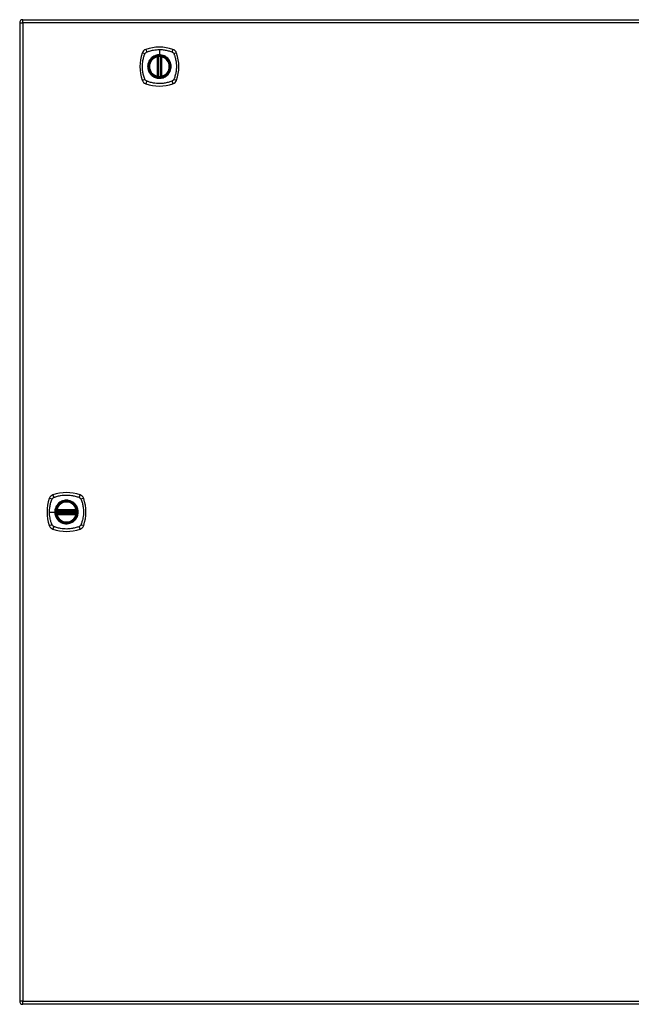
# Model space of a CAD drawing. Header units: inches. Extents: x 101 to 245, y 76 to 106.
# Tile 1 of 6: x 101 to 120, y 76 to 106. Entities that reach past the tile are written whole.
import ezdxf

# ---------------------------------------------------------------- set-up
doc = ezdxf.new("R2010")
doc.units = ezdxf.units.IN
doc.header["$MEASUREMENT"] = 0
doc.layers.add('Visible Edges(ANSI)', color=7, linetype='Continuous', lineweight=25)
doc.layers.add('Visible Tangent Edges(ANSI)', color=7, linetype='Continuous', lineweight=25)

msp = doc.modelspace()

# ---------------------------------------------------------------- linework, layer by layer
at = {"layer": 'Visible Edges(ANSI)'}
for p, q in [((101.426, 106.307), (173.031, 106.307)), ((101.327, 106.208), (101.327, 76.488)), ((105.518, 104.591), (105.518, 105.176)), ((105.537, 104.587), (105.537, 105.18)), ((105.616, 105.18), (105.616, 104.587)), ((105.636, 105.176), (105.636, 104.591)), ((102.454, 91.388), (103.048, 91.388)), ((103.048, 91.309), (102.454, 91.309)), ((102.458, 91.408), (103.044, 91.408)), ((103.044, 91.289), (102.458, 91.289)), ((173.031, 76.389), (101.426, 76.389))]:
    msp.add_line(p, q, dxfattribs=at)
for centre, radius in [((105.577, 104.883), 0.32), ((105.577, 104.883), 0.315), ((102.751, 91.348), 0.32), ((102.751, 91.348), 0.315)]:
    msp.add_circle(centre, radius, dxfattribs=at)
for centre, radius, start, end in [((101.426, 106.208), 0.099, 90, 180), ((105.222, 105.238), 0.177, 108.7722, 161.2278), ((105.577, 104.194), 1.28, 71.2278, 108.7722), ((105.932, 105.238), 0.177, 18.7722, 71.2278), ((106.266, 104.883), 1.28, 161.2278, 198.7722), ((105.577, 104.883), 0.313, 103.6344, 256.3656), ((105.577, 104.883), 0.313, 99.784, 103.6344), ((105.506, 105.176), 0.0118, 0, 103.6344), ((105.526, 105.18), 0.0118, 0, 99.784), ((105.577, 104.883), 0.313, 84.7499, 95.2501), ((105.628, 105.18), 0.0118, 80.216, 180), ((105.577, 104.883), 0.313, 76.3656, 80.216), ((105.648, 105.176), 0.0118, 76.3656, 180), ((105.577, 104.883), 0.313, 283.6344, 76.3656), ((104.888, 104.883), 1.28, 341.2278, 18.7722), ((105.222, 104.529), 0.177, 198.7722, 251.2278), ((105.506, 104.591), 0.0118, 256.3656, 0), ((105.577, 104.883), 0.313, 256.3656, 260.216), ((105.526, 104.587), 0.0118, 260.216, 0), ((105.577, 104.883), 0.313, 264.7499, 275.2501), ((105.628, 104.587), 0.0118, 180, 279.784), ((105.577, 104.883), 0.313, 279.784, 283.6344), ((105.648, 104.591), 0.0118, 180, 283.6344), ((105.932, 104.529), 0.177, 288.7722, 341.2278), ((105.577, 105.572), 1.28, 251.2278, 288.7722), ((102.396, 91.703), 0.177, 108.7722, 161.2278), ((102.751, 90.659), 1.28, 71.2278, 108.7722), ((103.106, 91.703), 0.177, 18.7722, 71.2278), ((103.44, 91.348), 1.28, 161.2278, 198.7722), ((102.751, 91.348), 0.313, 13.6344, 166.3656), ((102.062, 91.348), 1.28, 341.2278, 18.7722), ((102.751, 91.348), 0.313, 174.7499, 185.2501), ((102.751, 91.348), 0.313, 166.3656, 170.216), ((102.454, 91.4), 0.0118, 170.216, 270), ((102.454, 91.297), 0.0118, 90, 189.784), ((102.751, 91.348), 0.313, 189.784, 193.6344), ((102.458, 91.419), 0.0118, 166.3656, 270), ((102.458, 91.277), 0.0118, 90, 193.6344), ((102.751, 91.348), 0.313, 193.6344, 346.3656), ((103.044, 91.419), 0.0118, 270, 13.6344), ((103.044, 91.277), 0.0118, 346.3656, 90), ((103.048, 91.4), 0.0118, 270, 9.784), ((103.048, 91.297), 0.0118, 350.216, 90), ((102.751, 91.348), 0.313, 9.784, 13.6344), ((102.751, 91.348), 0.313, 346.3656, 350.216), ((102.751, 91.348), 0.313, 354.7499, 5.2501), ((102.396, 90.994), 0.177, 198.7722, 251.2278), ((102.751, 92.037), 1.28, 251.2278, 288.7722), ((103.106, 90.994), 0.177, 288.7722, 341.2278), ((101.426, 76.488), 0.099, 180, 270)]:
    msp.add_arc(centre, radius, start, end, dxfattribs=at)
for points, knots in [([(105.548, 105.195), (105.547, 105.195), (105.545, 105.195), (105.541, 105.194), (105.538, 105.194), (105.533, 105.193), (105.53, 105.193), (105.525, 105.192), (105.524, 105.192), (105.524, 105.192)], [0, 0, 0, 0, 0.01176793, 0.01176793, 0.03059662, 0.03059662, 0.06072253, 0.06072253, 0.09414345, 0.09414345, 0.09414345, 0.09414345]), ([(105.63, 105.192), (105.63, 105.192), (105.63, 105.192), (105.629, 105.192), (105.628, 105.192), (105.625, 105.193), (105.622, 105.193), (105.615, 105.194), (105.61, 105.195), (105.605, 105.195)], [0, 0, 0, 0, 0.01176876, 0.01176876, 0.03059878, 0.03059878, 0.0607268, 0.0607268, 0.09415008, 0.09415008, 0.09415008, 0.09415008]), ([(105.524, 104.575), (105.524, 104.575), (105.525, 104.575), (105.53, 104.574), (105.533, 104.573), (105.538, 104.573), (105.541, 104.572), (105.545, 104.572), (105.547, 104.572), (105.548, 104.572)], [0, 0, 0, 0, 0.03342093, 0.03342093, 0.06354683, 0.06354683, 0.08237552, 0.08237552, 0.09414345, 0.09414345, 0.09414345, 0.09414345]), ([(105.605, 104.572), (105.61, 104.572), (105.615, 104.573), (105.622, 104.574), (105.625, 104.574), (105.628, 104.575), (105.629, 104.575), (105.63, 104.575), (105.63, 104.575), (105.63, 104.575)], [0, 0, 0, 0, 0.03342328, 0.03342328, 0.06355131, 0.06355131, 0.08238132, 0.08238132, 0.09415008, 0.09415008, 0.09415008, 0.09415008]), ([(102.442, 91.402), (102.442, 91.402), (102.442, 91.401), (102.442, 91.401), (102.442, 91.4), (102.442, 91.396), (102.441, 91.393), (102.44, 91.386), (102.44, 91.382), (102.439, 91.377)], [0, 0, 0, 0, 0.01176876, 0.01176876, 0.03059878, 0.03059878, 0.0607268, 0.0607268, 0.09415008, 0.09415008, 0.09415008, 0.09415008]), ([(102.439, 91.32), (102.439, 91.318), (102.439, 91.316), (102.44, 91.312), (102.44, 91.31), (102.441, 91.304), (102.441, 91.301), (102.442, 91.296), (102.442, 91.295), (102.442, 91.295)], [0, 0, 0, 0, 0.01176793, 0.01176793, 0.03059662, 0.03059662, 0.06072253, 0.06072253, 0.09414345, 0.09414345, 0.09414345, 0.09414345]), ([(103.063, 91.377), (103.062, 91.382), (103.062, 91.386), (103.061, 91.393), (103.06, 91.396), (103.06, 91.4), (103.059, 91.401), (103.059, 91.401), (103.059, 91.402), (103.059, 91.402)], [0, 0, 0, 0, 0.03342328, 0.03342328, 0.06355131, 0.06355131, 0.08238132, 0.08238132, 0.09415008, 0.09415008, 0.09415008, 0.09415008]), ([(103.059, 91.295), (103.059, 91.295), (103.06, 91.296), (103.06, 91.301), (103.061, 91.304), (103.061, 91.31), (103.062, 91.312), (103.062, 91.316), (103.062, 91.318), (103.063, 91.32)], [0, 0, 0, 0, 0.03342093, 0.03342093, 0.06354683, 0.06354683, 0.08237552, 0.08237552, 0.09414345, 0.09414345, 0.09414345, 0.09414345])]:
    msp.add_open_spline(points, degree=3, knots=knots, dxfattribs=at)
at = {"layer": 'Visible Tangent Edges(ANSI)'}
for p, q in [((101.426, 106.208), (101.426, 106.307)), ((101.327, 106.208), (101.426, 106.208)), ((173.031, 106.208), (101.426, 106.208)), ((101.426, 106.208), (101.426, 76.488)), ((105.577, 105.4), (105.577, 105.24)), ((105.506, 105.176), (105.503, 105.188)), ((105.506, 105.176), (105.518, 105.176)), ((105.506, 105.176), (105.506, 104.591)), ((105.518, 105.176), (105.528, 105.176)), ((105.524, 105.192), (105.525, 105.186)), ((105.527, 105.18), (105.537, 105.18)), ((105.528, 104.591), (105.528, 105.176)), ((105.549, 105.183), (105.548, 105.195)), ((105.549, 104.583), (105.549, 105.183)), ((105.577, 105.235), (105.577, 105.24)), ((105.604, 105.183), (105.605, 105.195)), ((105.604, 105.183), (105.604, 104.583)), ((105.616, 105.18), (105.626, 105.18)), ((105.626, 105.176), (105.636, 105.176)), ((105.626, 105.176), (105.626, 104.591)), ((105.629, 105.186), (105.63, 105.192)), ((105.636, 105.176), (105.648, 105.176)), ((105.651, 105.188), (105.648, 105.176)), ((105.648, 104.591), (105.648, 105.176)), ((105.503, 104.579), (105.506, 104.591)), ((105.518, 104.591), (105.506, 104.591)), ((105.528, 104.591), (105.518, 104.591)), ((105.525, 104.581), (105.524, 104.575)), ((105.537, 104.587), (105.527, 104.587)), ((105.548, 104.572), (105.549, 104.583)), ((105.605, 104.572), (105.604, 104.583)), ((105.626, 104.587), (105.616, 104.587)), ((105.636, 104.591), (105.626, 104.591)), ((105.63, 104.575), (105.629, 104.581)), ((105.648, 104.591), (105.636, 104.591)), ((105.648, 104.591), (105.651, 104.579)), ((102.234, 91.348), (102.394, 91.348)), ((102.399, 91.348), (102.394, 91.348)), ((102.451, 91.376), (102.439, 91.377)), ((102.451, 91.321), (102.439, 91.32)), ((102.448, 91.4), (102.442, 91.402)), ((102.442, 91.295), (102.448, 91.296)), ((102.447, 91.422), (102.458, 91.419)), ((102.458, 91.277), (102.447, 91.275)), ((102.451, 91.376), (103.051, 91.376)), ((103.051, 91.321), (102.451, 91.321)), ((102.454, 91.388), (102.454, 91.398)), ((102.454, 91.299), (102.454, 91.309)), ((102.458, 91.408), (102.458, 91.419)), ((103.044, 91.419), (102.458, 91.419)), ((102.458, 91.398), (102.458, 91.408)), ((102.458, 91.398), (103.044, 91.398)), ((102.458, 91.289), (102.458, 91.299)), ((103.044, 91.299), (102.458, 91.299)), ((102.458, 91.277), (102.458, 91.289)), ((102.458, 91.277), (103.044, 91.277)), ((103.044, 91.419), (103.055, 91.422)), ((103.044, 91.419), (103.044, 91.408)), ((103.044, 91.408), (103.044, 91.398)), ((103.044, 91.299), (103.044, 91.289)), ((103.044, 91.289), (103.044, 91.277)), ((103.055, 91.275), (103.044, 91.277)), ((103.048, 91.398), (103.048, 91.388)), ((103.048, 91.309), (103.048, 91.299)), ((103.063, 91.377), (103.051, 91.376)), ((103.063, 91.32), (103.051, 91.321)), ((103.059, 91.402), (103.053, 91.4)), ((103.053, 91.296), (103.059, 91.295)), ((101.426, 76.488), (101.327, 76.488)), ((101.426, 76.389), (101.426, 76.488)), ((101.426, 76.488), (173.031, 76.488))]:
    msp.add_line(p, q, dxfattribs=at)
for centre, radius in [((105.577, 104.883), 0.346), ((105.577, 104.883), 0.342), ((105.577, 104.883), 0.325), ((105.577, 104.883), 0.324), ((102.751, 91.348), 0.346), ((102.751, 91.348), 0.342), ((102.751, 91.348), 0.325), ((102.751, 91.348), 0.324)]:
    msp.add_circle(centre, radius, dxfattribs=at)
for centre, start, end in [((105.577, 104.883), 103.6344, 256.3656), ((105.577, 104.883), 84.7499, 95.2501), ((105.577, 104.883), 283.6344, 76.3656), ((105.577, 104.883), 264.7499, 275.2501), ((102.751, 91.348), 13.6344, 166.3656), ((102.751, 91.348), 174.7499, 185.2501), ((102.751, 91.348), 193.6344, 346.3656), ((102.751, 91.348), 354.7499, 5.2501)]:
    msp.add_arc(centre, 0.301, start, end, dxfattribs=at)
for centre, major_axis, ratio, start_param, end_param in [((105.203, 105.296), (-0.037, 0.112), 0.042597, 0.170073, 1.307344), ((105.951, 105.296), (0.037, 0.112), 0.042597, 4.975842, 6.113112), ((105.165, 105.258), (-0.112, 0.037), 0.042597, 4.975842, 6.113112), ((105.524, 105.191), (-0.00893, -0.00773), 0.431674, 0, 1.315955), ((105.529, 105.18), (-0.0116, -0.0021), 0.025638, 4.856604, 6.283185), ((105.625, 105.18), (0.0116, -0.0021), 0.025638, 0, 1.426581), ((105.63, 105.191), (0.00893, -0.00773), 0.431674, 4.96723, 6.283185), ((105.989, 105.258), (0.112, 0.037), 0.042597, 0.170073, 1.307344), ((105.165, 104.509), (-0.112, -0.037), 0.042597, 0.170073, 1.307344), ((105.203, 104.471), (-0.037, -0.112), 0.042597, 4.975842, 6.113112), ((105.524, 104.575), (-0.00893, 0.00773), 0.431674, 4.96723, 6.283185), ((105.529, 104.587), (-0.0116, 0.0021), 0.025638, 0, 1.426581), ((105.625, 104.587), (0.0116, 0.0021), 0.025638, 4.856604, 6.283185), ((105.63, 104.575), (0.00893, 0.00773), 0.431674, 0, 1.315955), ((105.951, 104.471), (0.037, -0.112), 0.042597, 0.170073, 1.307344), ((105.989, 104.509), (0.112, -0.037), 0.042597, 4.975842, 6.113112), ((102.377, 91.761), (-0.037, 0.112), 0.042597, 0.170073, 1.307344), ((103.125, 91.761), (0.037, 0.112), 0.042597, 4.975842, 6.113112), ((102.339, 91.723), (-0.112, 0.037), 0.042597, 4.975842, 6.113112), ((103.163, 91.723), (0.112, 0.037), 0.042597, 0.170073, 1.307344), ((102.443, 91.401), (0.00773, 0.00893), 0.431674, 4.96723, 6.283185), ((102.443, 91.295), (0.00773, -0.00893), 0.431674, 0, 1.315955), ((102.454, 91.396), (0.0021, 0.0116), 0.025638, 0, 1.426581), ((102.454, 91.301), (0.0021, -0.0116), 0.025638, 4.856604, 6.283185), ((103.048, 91.396), (-0.0021, 0.0116), 0.025638, 4.856604, 6.283185), ((103.048, 91.301), (-0.0021, -0.0116), 0.025638, 0, 1.426581), ((103.059, 91.401), (-0.00773, 0.00893), 0.431674, 0, 1.315955), ((103.059, 91.295), (-0.00773, -0.00893), 0.431674, 4.96723, 6.283185), ((102.339, 90.974), (-0.112, -0.037), 0.042597, 0.170073, 1.307344), ((103.163, 90.974), (0.112, -0.037), 0.042597, 4.975842, 6.113112), ((102.377, 90.936), (-0.037, -0.112), 0.042597, 4.975842, 6.113112), ((103.125, 90.936), (0.037, -0.112), 0.042597, 0.170073, 1.307344)]:
    msp.add_ellipse(centre, major_axis=major_axis, ratio=ratio, start_param=start_param, end_param=end_param, dxfattribs=at)
for points, knots in [([(105.158, 105.302), (105.166, 105.31), (105.176, 105.317), (105.187, 105.323), (105.188, 105.323), (105.188, 105.323)], [-0.96795364, -0.96795364, -0.96795364, -0.96795364, -0.90021117, -0.90021117, -0.8975441, -0.8975441, -0.8975441, -0.8975441]), ([(105.188, 105.323), (105.193, 105.325), (105.197, 105.327), (105.202, 105.33), (105.205, 105.331), (105.209, 105.332), (105.22, 105.336), (105.227, 105.339), (105.248, 105.346), (105.263, 105.351), (105.296, 105.361), (105.315, 105.366), (105.355, 105.376), (105.376, 105.38), (105.427, 105.389), (105.457, 105.393), (105.517, 105.399), (105.547, 105.4), (105.577, 105.4)], [-2.0916334, -2.0916334, -2.0916334, -2.0916334, -2.0642813, -2.0642813, -2.0642813, -2.0356922, -2.0356922, -1.9797509, -1.9797509, -1.8678685, -1.8678685, -1.7251565, -1.7251565, -1.5653756, -1.5653756, -1.3447881, -1.3447881, -1.1256399, -1.1256399, -1.1256399, -1.1256399]), ([(105.577, 105.4), (105.58, 105.4), (105.584, 105.4), (105.634, 105.399), (105.68, 105.396), (105.765, 105.383), (105.803, 105.375), (105.879, 105.355), (105.916, 105.343), (105.952, 105.33), (105.957, 105.327), (105.961, 105.325), (105.965, 105.323)], [-1.1256399, -1.1256399, -1.1256399, -1.1256399, -1.0995163, -1.0995163, -0.7599169, -0.7599169, -0.4729864, -0.4729864, -0.1860606, -0.1860606, -0.1860606, -0.158713, -0.158713, -0.158713, -0.158713]), ([(105.965, 105.323), (105.973, 105.32), (105.98, 105.315), (105.997, 105.302), (106.006, 105.291), (106.014, 105.277), (106.016, 105.274), (106.017, 105.272)], [0, 0, 0, 0, 0.0481127, 0.0481127, 0.1250929, 0.1250929, 0.1407015, 0.1407015, 0.1407015, 0.1407015]), ([(105.137, 104.495), (105.135, 104.499), (105.133, 104.503), (105.131, 104.508), (105.117, 104.544), (105.105, 104.582), (105.085, 104.657), (105.077, 104.695), (105.065, 104.78), (105.061, 104.826), (105.06, 104.906), (105.061, 104.94), (105.067, 105.003), (105.071, 105.033), (105.08, 105.084), (105.085, 105.105), (105.094, 105.146), (105.099, 105.164), (105.109, 105.197), (105.114, 105.212), (105.121, 105.234), (105.124, 105.241), (105.128, 105.251), (105.129, 105.255), (105.131, 105.259), (105.133, 105.263), (105.135, 105.268), (105.137, 105.272)], [-2.091632, -2.091632, -2.091632, -2.091632, -2.064284, -2.064284, -2.064284, -1.777358, -1.777358, -1.490428, -1.490428, -1.150828, -1.150828, -0.905556, -0.905556, -0.684969, -0.684969, -0.525188, -0.525188, -0.382476, -0.382476, -0.270594, -0.270594, -0.214652, -0.214652, -0.186063, -0.186063, -0.186063, -0.158711, -0.158711, -0.158711, -0.158711]), ([(105.137, 105.272), (105.137, 105.273), (105.138, 105.274), (105.141, 105.28), (105.144, 105.285), (105.151, 105.295), (105.154, 105.298), (105.158, 105.302)], [-0.07033438, -0.07033438, -0.07033438, -0.07033438, -0.06421309, -0.06421309, -0.02948796, -0.02948796, 0, 0, 0, 0]), ([(105.302, 105.111), (105.267, 105.069), (105.242, 105.018), (105.221, 104.931), (105.218, 104.895), (105.224, 104.808), (105.239, 104.757), (105.275, 104.692), (105.288, 104.673), (105.302, 104.656)], [-2.261677, -2.261677, -2.261677, -2.261677, -1.798938, -1.798938, -1.507093, -1.507093, -1.067939, -1.067939, -0.878435, -0.878435, -0.878435, -0.878435]), ([(105.577, 105.235), (105.6, 105.235), (105.623, 105.233), (105.674, 105.223), (105.702, 105.214), (105.754, 105.189), (105.779, 105.173), (105.802, 105.155), (105.836, 105.127), (105.864, 105.092), (105.907, 105.013), (105.921, 104.969), (105.931, 104.89), (105.929, 104.855), (105.913, 104.762), (105.887, 104.705), (105.848, 104.658), (105.821, 104.625), (105.787, 104.597), (105.712, 104.555), (105.669, 104.541), (105.606, 104.532), (105.586, 104.531), (105.527, 104.533), (105.488, 104.54), (105.416, 104.568), (105.382, 104.587), (105.352, 104.612), (105.318, 104.64), (105.289, 104.675), (105.243, 104.759), (105.229, 104.809), (105.223, 104.895), (105.226, 104.93), (105.246, 105.016), (105.271, 105.067), (105.305, 105.108), (105.335, 105.144), (105.371, 105.173), (105.428, 105.203), (105.445, 105.21), (105.498, 105.229), (105.538, 105.235), (105.577, 105.235)], [-3.141593, -3.141593, -3.141593, -3.141593, -2.946484, -2.946484, -2.698623, -2.698623, -2.450768, -2.450768, -2.450768, -2.075295, -2.075295, -1.686192, -1.686192, -1.395223, -1.395223, -0.880236, -0.880236, -0.880236, -0.512165, -0.512165, -0.139879, -0.139879, 0.031355, 0.031355, 0.361026, 0.361026, 0.690691, 0.690691, 0.690691, 1.067939, 1.067939, 1.507093, 1.507093, 1.798938, 1.798938, 2.261677, 2.261677, 2.261677, 2.656394, 2.656394, 2.806973, 2.806973, 3.141593, 3.141593, 3.141593, 3.141593]), ([(105.577, 105.24), (105.537, 105.24), (105.497, 105.233), (105.443, 105.214), (105.426, 105.207), (105.389, 105.187), (105.368, 105.174), (105.349, 105.158)], [-3.1415927, -3.1415927, -3.1415927, -3.1415927, -2.8069728, -2.8069728, -2.6563938, -2.6563938, -2.4492433, -2.4492433, -2.4492433, -2.4492433]), ([(105.525, 105.186), (105.524, 105.186), (105.523, 105.187), (105.52, 105.188), (105.519, 105.188), (105.516, 105.188), (105.515, 105.189), (105.514, 105.189), (105.513, 105.189), (105.512, 105.189), (105.511, 105.189), (105.51, 105.189), (105.508, 105.188), (105.506, 105.188), (105.504, 105.188), (105.503, 105.188)], [0, 0, 0, 0, 0.0147084, 0.0147084, 0.031518, 0.031518, 0.04202399, 0.04202399, 0.04727699, 0.04727699, 0.05568179, 0.05568179, 0.06912947, 0.06912947, 0.08404799, 0.08404799, 0.08404799, 0.08404799]), ([(105.527, 105.18), (105.527, 105.181), (105.527, 105.183), (105.526, 105.184), (105.526, 105.184), (105.525, 105.185), (105.525, 105.186)], [-0.0331638, -0.0331638, -0.0331638, -0.0331638, -0.01452823, -0.01452823, -0.01452823, 0, 0, 0, 0]), ([(105.528, 105.176), (105.528, 105.177), (105.528, 105.177), (105.528, 105.178), (105.528, 105.178), (105.527, 105.179), (105.527, 105.179), (105.527, 105.18), (105.527, 105.18), (105.527, 105.18)], [0, 0, 0, 0, 0.00371762, 0.00371762, 0.00706872, 0.00706872, 0.00916316, 0.00916316, 0.01047218, 0.01047218, 0.01047218, 0.01047218]), ([(105.537, 105.18), (105.537, 105.18), (105.538, 105.18), (105.54, 105.181), (105.542, 105.182), (105.545, 105.182), (105.546, 105.183), (105.548, 105.183), (105.549, 105.183), (105.549, 105.183)], [-0.09414345, -0.09414345, -0.09414345, -0.09414345, -0.06072253, -0.06072253, -0.03059662, -0.03059662, -0.01176793, -0.01176793, 0, 0, 0, 0]), ([(105.804, 105.158), (105.782, 105.177), (105.756, 105.193), (105.703, 105.218), (105.675, 105.228), (105.623, 105.238), (105.6, 105.24), (105.577, 105.24)], [2.4507676, 2.4507676, 2.4507676, 2.4507676, 2.6986231, 2.6986231, 2.9464842, 2.9464842, 3.1415927, 3.1415927, 3.1415927, 3.1415927]), ([(105.604, 105.183), (105.607, 105.183), (105.609, 105.182), (105.612, 105.181), (105.614, 105.181), (105.615, 105.18), (105.616, 105.18), (105.616, 105.18), (105.616, 105.18), (105.616, 105.18)], [-0.09415008, -0.09415008, -0.09415008, -0.09415008, -0.0607268, -0.0607268, -0.03059878, -0.03059878, -0.01176876, -0.01176876, 0, 0, 0, 0]), ([(105.626, 105.18), (105.626, 105.18), (105.626, 105.18), (105.626, 105.179), (105.626, 105.179), (105.626, 105.178), (105.626, 105.178), (105.626, 105.177), (105.626, 105.177), (105.626, 105.176)], [0, 0, 0, 0, 0.00130902, 0.00130902, 0.00340346, 0.00340346, 0.00675456, 0.00675456, 0.01047218, 0.01047218, 0.01047218, 0.01047218]), ([(105.651, 105.188), (105.649, 105.188), (105.648, 105.188), (105.645, 105.188), (105.644, 105.189), (105.641, 105.189), (105.64, 105.189), (105.639, 105.189), (105.638, 105.189), (105.637, 105.188), (105.636, 105.188), (105.635, 105.188), (105.633, 105.188), (105.631, 105.187), (105.63, 105.186), (105.629, 105.186)], [-0.00107612, -0.00107612, -0.00107612, -0.00107612, 0.01363228, 0.01363228, 0.03044188, 0.03044188, 0.04094788, 0.04094788, 0.04620088, 0.04620088, 0.05460568, 0.05460568, 0.06805335, 0.06805335, 0.08297187, 0.08297187, 0.08297187, 0.08297187]), ([(105.851, 104.656), (105.89, 104.703), (105.917, 104.761), (105.934, 104.854), (105.935, 104.89), (105.926, 104.97), (105.912, 105.015), (105.878, 105.075), (105.866, 105.094), (105.851, 105.111)], [0.880236, 0.880236, 0.880236, 0.880236, 1.395223, 1.395223, 1.686192, 1.686192, 2.075295, 2.075295, 2.263394, 2.263394, 2.263394, 2.263394]), ([(106.017, 105.272), (106.019, 105.268), (106.021, 105.263), (106.023, 105.259), (106.025, 105.255), (106.026, 105.251), (106.03, 105.241), (106.032, 105.234), (106.04, 105.212), (106.044, 105.197), (106.054, 105.164), (106.059, 105.146), (106.069, 105.105), (106.074, 105.084), (106.083, 105.033), (106.087, 105.003), (106.092, 104.94), (106.094, 104.906), (106.093, 104.826), (106.089, 104.78), (106.077, 104.695), (106.069, 104.657), (106.049, 104.582), (106.037, 104.544), (106.023, 104.508), (106.021, 104.503), (106.019, 104.499), (106.017, 104.495)], [-2.091633, -2.091633, -2.091633, -2.091633, -2.064281, -2.064281, -2.064281, -2.035692, -2.035692, -1.979751, -1.979751, -1.867869, -1.867869, -1.725157, -1.725157, -1.565376, -1.565376, -1.344788, -1.344788, -1.099516, -1.099516, -0.759917, -0.759917, -0.472986, -0.472986, -0.186061, -0.186061, -0.186061, -0.158713, -0.158713, -0.158713, -0.158713]), ([(105.188, 104.443), (105.186, 104.444), (105.184, 104.445), (105.174, 104.451), (105.167, 104.456), (105.155, 104.468), (105.149, 104.474), (105.142, 104.485), (105.139, 104.49), (105.137, 104.495)], [-0.1406326, -0.1406326, -0.1406326, -0.1406326, -0.1276168, -0.1276168, -0.0774468, -0.0774468, -0.0297872, -0.0297872, 0, 0, 0, 0]), ([(105.965, 104.443), (105.961, 104.441), (105.957, 104.439), (105.952, 104.437), (105.916, 104.423), (105.879, 104.411), (105.803, 104.392), (105.765, 104.384), (105.68, 104.371), (105.634, 104.367), (105.554, 104.366), (105.52, 104.368), (105.457, 104.373), (105.427, 104.378), (105.376, 104.387), (105.355, 104.391), (105.315, 104.401), (105.296, 104.406), (105.263, 104.416), (105.248, 104.421), (105.227, 104.428), (105.22, 104.43), (105.209, 104.434), (105.205, 104.436), (105.202, 104.437), (105.197, 104.439), (105.193, 104.441), (105.188, 104.443)], [-2.091632, -2.091632, -2.091632, -2.091632, -2.064284, -2.064284, -2.064284, -1.777358, -1.777358, -1.490428, -1.490428, -1.150828, -1.150828, -0.905556, -0.905556, -0.684969, -0.684969, -0.525188, -0.525188, -0.382476, -0.382476, -0.270594, -0.270594, -0.214652, -0.214652, -0.186063, -0.186063, -0.186063, -0.158711, -0.158711, -0.158711, -0.158711]), ([(105.349, 104.609), (105.379, 104.584), (105.414, 104.564), (105.487, 104.536), (105.526, 104.528), (105.586, 104.526), (105.606, 104.527), (105.67, 104.536), (105.713, 104.551), (105.77, 104.583), (105.788, 104.595), (105.804, 104.609)], [-0.690691, -0.690691, -0.690691, -0.690691, -0.361026, -0.361026, -0.031355, -0.031355, 0.139879, 0.139879, 0.512165, 0.512165, 0.692534, 0.692534, 0.692534, 0.692534]), ([(105.503, 104.579), (105.504, 104.579), (105.506, 104.579), (105.509, 104.578), (105.51, 104.578), (105.513, 104.578), (105.513, 104.578), (105.515, 104.578), (105.515, 104.578), (105.517, 104.578), (105.517, 104.578), (105.519, 104.579), (105.52, 104.579), (105.523, 104.58), (105.524, 104.58), (105.525, 104.581)], [-0.00107612, -0.00107612, -0.00107612, -0.00107612, 0.01363228, 0.01363228, 0.03044188, 0.03044188, 0.04094788, 0.04094788, 0.04620088, 0.04620088, 0.05460568, 0.05460568, 0.06805335, 0.06805335, 0.08297187, 0.08297187, 0.08297187, 0.08297187]), ([(105.527, 104.587), (105.527, 104.587), (105.527, 104.587), (105.527, 104.587), (105.527, 104.588), (105.528, 104.588), (105.528, 104.589), (105.528, 104.59), (105.528, 104.59), (105.528, 104.591)], [0, 0, 0, 0, 0.00130902, 0.00130902, 0.00340346, 0.00340346, 0.00675456, 0.00675456, 0.01047218, 0.01047218, 0.01047218, 0.01047218]), ([(105.549, 104.583), (105.549, 104.584), (105.548, 104.584), (105.546, 104.584), (105.545, 104.584), (105.542, 104.585), (105.54, 104.586), (105.538, 104.586), (105.537, 104.587), (105.537, 104.587)], [-0.09414345, -0.09414345, -0.09414345, -0.09414345, -0.08237552, -0.08237552, -0.06354683, -0.06354683, -0.03342093, -0.03342093, 0, 0, 0, 0]), ([(105.616, 104.587), (105.616, 104.587), (105.616, 104.587), (105.616, 104.586), (105.615, 104.586), (105.614, 104.586), (105.612, 104.585), (105.609, 104.584), (105.607, 104.584), (105.604, 104.583)], [-0.09415008, -0.09415008, -0.09415008, -0.09415008, -0.08238132, -0.08238132, -0.06355131, -0.06355131, -0.03342328, -0.03342328, 0, 0, 0, 0]), ([(105.626, 104.591), (105.626, 104.59), (105.626, 104.59), (105.626, 104.589), (105.626, 104.588), (105.626, 104.588), (105.626, 104.587), (105.626, 104.587), (105.626, 104.587), (105.626, 104.587)], [0, 0, 0, 0, 0.00371762, 0.00371762, 0.00706872, 0.00706872, 0.00916316, 0.00916316, 0.01047218, 0.01047218, 0.01047218, 0.01047218]), ([(105.626, 104.587), (105.627, 104.585), (105.627, 104.584), (105.627, 104.583), (105.628, 104.582), (105.628, 104.582), (105.629, 104.581)], [-0.0331638, -0.0331638, -0.0331638, -0.0331638, -0.01452823, -0.01452823, -0.01452823, 0, 0, 0, 0]), ([(105.629, 104.581), (105.63, 104.58), (105.631, 104.58), (105.634, 104.579), (105.635, 104.579), (105.637, 104.578), (105.638, 104.578), (105.64, 104.578), (105.64, 104.578), (105.641, 104.578), (105.642, 104.578), (105.644, 104.578), (105.645, 104.578), (105.648, 104.579), (105.649, 104.579), (105.651, 104.579)], [0, 0, 0, 0, 0.0147084, 0.0147084, 0.031518, 0.031518, 0.04202399, 0.04202399, 0.04727699, 0.04727699, 0.05568179, 0.05568179, 0.06912947, 0.06912947, 0.08404799, 0.08404799, 0.08404799, 0.08404799]), ([(106.017, 104.495), (106.013, 104.487), (106.009, 104.48), (105.995, 104.463), (105.985, 104.454), (105.97, 104.446), (105.968, 104.445), (105.965, 104.443)], [0, 0, 0, 0, 0.0481127, 0.0481127, 0.1250929, 0.1250929, 0.1407015, 0.1407015, 0.1407015, 0.1407015]), ([(102.362, 91.788), (102.367, 91.79), (102.371, 91.792), (102.376, 91.795), (102.379, 91.796), (102.383, 91.797), (102.394, 91.801), (102.401, 91.804), (102.422, 91.811), (102.437, 91.816), (102.47, 91.826), (102.489, 91.831), (102.529, 91.841), (102.55, 91.845), (102.601, 91.854), (102.631, 91.858), (102.694, 91.864), (102.728, 91.865), (102.808, 91.864), (102.854, 91.861), (102.939, 91.848), (102.977, 91.84), (103.053, 91.82), (103.09, 91.808), (103.126, 91.795), (103.131, 91.792), (103.135, 91.79), (103.139, 91.788)], [-2.091633, -2.091633, -2.091633, -2.091633, -2.064281, -2.064281, -2.064281, -2.035692, -2.035692, -1.979751, -1.979751, -1.867869, -1.867869, -1.725157, -1.725157, -1.565376, -1.565376, -1.344788, -1.344788, -1.099516, -1.099516, -0.759917, -0.759917, -0.472986, -0.472986, -0.186061, -0.186061, -0.186061, -0.158713, -0.158713, -0.158713, -0.158713]), ([(102.234, 91.348), (102.234, 91.352), (102.234, 91.355), (102.235, 91.405), (102.239, 91.452), (102.251, 91.536), (102.259, 91.575), (102.279, 91.65), (102.291, 91.687), (102.305, 91.724), (102.307, 91.728), (102.309, 91.733), (102.311, 91.737)], [-1.1256399, -1.1256399, -1.1256399, -1.1256399, -1.0995163, -1.0995163, -0.7599169, -0.7599169, -0.4729864, -0.4729864, -0.1860606, -0.1860606, -0.1860606, -0.158713, -0.158713, -0.158713, -0.158713]), ([(102.311, 91.737), (102.315, 91.745), (102.319, 91.752), (102.333, 91.769), (102.343, 91.778), (102.357, 91.786), (102.36, 91.787), (102.362, 91.788)], [0, 0, 0, 0, 0.0481127, 0.0481127, 0.1250929, 0.1250929, 0.1407015, 0.1407015, 0.1407015, 0.1407015]), ([(102.476, 91.576), (102.457, 91.553), (102.441, 91.528), (102.416, 91.475), (102.407, 91.447), (102.396, 91.395), (102.394, 91.371), (102.394, 91.348)], [2.4507676, 2.4507676, 2.4507676, 2.4507676, 2.6986231, 2.6986231, 2.9464842, 2.9464842, 3.1415927, 3.1415927, 3.1415927, 3.1415927]), ([(102.399, 91.348), (102.399, 91.371), (102.401, 91.394), (102.411, 91.445), (102.42, 91.473), (102.445, 91.526), (102.461, 91.551), (102.479, 91.573), (102.508, 91.607), (102.542, 91.635), (102.621, 91.679), (102.665, 91.693), (102.745, 91.702), (102.779, 91.701), (102.872, 91.684), (102.929, 91.658), (102.976, 91.62), (103.009, 91.592), (103.037, 91.559), (103.079, 91.483), (103.094, 91.44), (103.102, 91.377), (103.103, 91.357), (103.102, 91.298), (103.094, 91.26), (103.067, 91.187), (103.047, 91.153), (103.022, 91.123), (102.994, 91.089), (102.96, 91.061), (102.876, 91.015), (102.825, 91), (102.739, 90.995), (102.704, 90.998), (102.618, 91.018), (102.568, 91.043), (102.526, 91.077), (102.49, 91.106), (102.461, 91.143), (102.431, 91.2), (102.424, 91.216), (102.405, 91.27), (102.399, 91.309), (102.399, 91.348)], [-3.141593, -3.141593, -3.141593, -3.141593, -2.946484, -2.946484, -2.698623, -2.698623, -2.450768, -2.450768, -2.450768, -2.075295, -2.075295, -1.686192, -1.686192, -1.395223, -1.395223, -0.880236, -0.880236, -0.880236, -0.512165, -0.512165, -0.139879, -0.139879, 0.031355, 0.031355, 0.361026, 0.361026, 0.690691, 0.690691, 0.690691, 1.067939, 1.067939, 1.507093, 1.507093, 1.798938, 1.798938, 2.261677, 2.261677, 2.261677, 2.656394, 2.656394, 2.806973, 2.806973, 3.141593, 3.141593, 3.141593, 3.141593]), ([(102.978, 91.623), (102.931, 91.662), (102.874, 91.689), (102.78, 91.706), (102.744, 91.707), (102.664, 91.698), (102.619, 91.683), (102.559, 91.65), (102.54, 91.637), (102.523, 91.623)], [0.880236, 0.880236, 0.880236, 0.880236, 1.395223, 1.395223, 1.686192, 1.686192, 2.075295, 2.075295, 2.263394, 2.263394, 2.263394, 2.263394]), ([(103.025, 91.121), (103.05, 91.151), (103.071, 91.185), (103.098, 91.259), (103.106, 91.298), (103.108, 91.357), (103.107, 91.378), (103.098, 91.442), (103.083, 91.485), (103.051, 91.542), (103.039, 91.559), (103.025, 91.576)], [-0.690691, -0.690691, -0.690691, -0.690691, -0.361026, -0.361026, -0.031355, -0.031355, 0.139879, 0.139879, 0.512165, 0.512165, 0.692534, 0.692534, 0.692534, 0.692534]), ([(103.139, 91.788), (103.147, 91.785), (103.154, 91.78), (103.171, 91.767), (103.18, 91.756), (103.188, 91.742), (103.19, 91.739), (103.191, 91.737)], [0, 0, 0, 0, 0.0481127, 0.0481127, 0.1250929, 0.1250929, 0.1407015, 0.1407015, 0.1407015, 0.1407015]), ([(103.191, 91.737), (103.193, 91.733), (103.195, 91.728), (103.197, 91.724), (103.211, 91.687), (103.223, 91.65), (103.243, 91.575), (103.251, 91.536), (103.263, 91.452), (103.267, 91.405), (103.268, 91.326), (103.266, 91.292), (103.261, 91.229), (103.257, 91.199), (103.248, 91.148), (103.243, 91.126), (103.233, 91.086), (103.228, 91.067), (103.218, 91.034), (103.214, 91.02), (103.206, 90.998), (103.204, 90.991), (103.2, 90.98), (103.199, 90.977), (103.197, 90.973), (103.195, 90.968), (103.193, 90.964), (103.191, 90.96)], [-2.091632, -2.091632, -2.091632, -2.091632, -2.064284, -2.064284, -2.064284, -1.777358, -1.777358, -1.490428, -1.490428, -1.150828, -1.150828, -0.905556, -0.905556, -0.684969, -0.684969, -0.525188, -0.525188, -0.382476, -0.382476, -0.270594, -0.270594, -0.214652, -0.214652, -0.186063, -0.186063, -0.186063, -0.158711, -0.158711, -0.158711, -0.158711]), ([(102.311, 90.96), (102.309, 90.964), (102.307, 90.968), (102.305, 90.973), (102.303, 90.977), (102.302, 90.98), (102.298, 90.991), (102.295, 90.998), (102.288, 91.02), (102.283, 91.034), (102.273, 91.067), (102.268, 91.086), (102.259, 91.126), (102.254, 91.148), (102.245, 91.199), (102.241, 91.229), (102.236, 91.288), (102.234, 91.318), (102.234, 91.348)], [-2.0916334, -2.0916334, -2.0916334, -2.0916334, -2.0642813, -2.0642813, -2.0642813, -2.0356922, -2.0356922, -1.9797509, -1.9797509, -1.8678685, -1.8678685, -1.7251565, -1.7251565, -1.5653756, -1.5653756, -1.3447881, -1.3447881, -1.1256399, -1.1256399, -1.1256399, -1.1256399]), ([(102.394, 91.348), (102.394, 91.309), (102.401, 91.269), (102.42, 91.214), (102.427, 91.198), (102.447, 91.16), (102.461, 91.14), (102.476, 91.121)], [-3.1415927, -3.1415927, -3.1415927, -3.1415927, -2.8069728, -2.8069728, -2.6563938, -2.6563938, -2.4492433, -2.4492433, -2.4492433, -2.4492433]), ([(102.447, 91.422), (102.446, 91.421), (102.446, 91.419), (102.446, 91.417), (102.446, 91.415), (102.446, 91.413), (102.446, 91.412), (102.446, 91.41), (102.446, 91.41), (102.446, 91.409), (102.446, 91.408), (102.446, 91.406), (102.447, 91.405), (102.447, 91.403), (102.448, 91.402), (102.448, 91.4)], [-0.00107612, -0.00107612, -0.00107612, -0.00107612, 0.01363228, 0.01363228, 0.03044188, 0.03044188, 0.04094788, 0.04094788, 0.04620088, 0.04620088, 0.05460568, 0.05460568, 0.06805335, 0.06805335, 0.08297187, 0.08297187, 0.08297187, 0.08297187]), ([(102.448, 91.296), (102.448, 91.295), (102.447, 91.294), (102.446, 91.292), (102.446, 91.29), (102.446, 91.288), (102.446, 91.287), (102.446, 91.285), (102.446, 91.285), (102.446, 91.284), (102.446, 91.283), (102.446, 91.281), (102.446, 91.28), (102.446, 91.277), (102.446, 91.276), (102.447, 91.275)], [0, 0, 0, 0, 0.0147084, 0.0147084, 0.031518, 0.031518, 0.04202399, 0.04202399, 0.04727699, 0.04727699, 0.05568179, 0.05568179, 0.06912947, 0.06912947, 0.08404799, 0.08404799, 0.08404799, 0.08404799]), ([(102.454, 91.299), (102.453, 91.299), (102.452, 91.298), (102.451, 91.298), (102.45, 91.297), (102.449, 91.297), (102.448, 91.296)], [-0.0331638, -0.0331638, -0.0331638, -0.0331638, -0.01452823, -0.01452823, -0.01452823, 0, 0, 0, 0]), ([(102.451, 91.376), (102.451, 91.378), (102.452, 91.38), (102.453, 91.384), (102.453, 91.385), (102.454, 91.387), (102.454, 91.387), (102.454, 91.388), (102.454, 91.388), (102.454, 91.388)], [-0.09415008, -0.09415008, -0.09415008, -0.09415008, -0.0607268, -0.0607268, -0.03059878, -0.03059878, -0.01176876, -0.01176876, 0, 0, 0, 0]), ([(102.454, 91.309), (102.454, 91.309), (102.454, 91.31), (102.453, 91.312), (102.453, 91.313), (102.452, 91.316), (102.452, 91.317), (102.451, 91.319), (102.451, 91.32), (102.451, 91.321)], [-0.09414345, -0.09414345, -0.09414345, -0.09414345, -0.06072253, -0.06072253, -0.03059662, -0.03059662, -0.01176793, -0.01176793, 0, 0, 0, 0]), ([(102.454, 91.398), (102.454, 91.398), (102.454, 91.398), (102.455, 91.398), (102.455, 91.398), (102.456, 91.398), (102.456, 91.398), (102.457, 91.398), (102.458, 91.398), (102.458, 91.398)], [0, 0, 0, 0, 0.00130902, 0.00130902, 0.00340346, 0.00340346, 0.00675456, 0.00675456, 0.01047218, 0.01047218, 0.01047218, 0.01047218]), ([(102.458, 91.299), (102.458, 91.299), (102.457, 91.299), (102.456, 91.299), (102.456, 91.299), (102.455, 91.299), (102.455, 91.299), (102.454, 91.299), (102.454, 91.299), (102.454, 91.299)], [0, 0, 0, 0, 0.00371762, 0.00371762, 0.00706872, 0.00706872, 0.00916316, 0.00916316, 0.01047218, 0.01047218, 0.01047218, 0.01047218]), ([(103.044, 91.398), (103.044, 91.398), (103.045, 91.398), (103.045, 91.398), (103.046, 91.398), (103.047, 91.398), (103.047, 91.398), (103.047, 91.398), (103.047, 91.398), (103.048, 91.398)], [0, 0, 0, 0, 0.00371762, 0.00371762, 0.00706872, 0.00706872, 0.00916316, 0.00916316, 0.01047218, 0.01047218, 0.01047218, 0.01047218]), ([(103.048, 91.299), (103.047, 91.299), (103.047, 91.299), (103.047, 91.299), (103.047, 91.299), (103.046, 91.299), (103.045, 91.299), (103.045, 91.299), (103.044, 91.299), (103.044, 91.299)], [0, 0, 0, 0, 0.00130902, 0.00130902, 0.00340346, 0.00340346, 0.00675456, 0.00675456, 0.01047218, 0.01047218, 0.01047218, 0.01047218]), ([(103.048, 91.398), (103.049, 91.398), (103.05, 91.398), (103.051, 91.399), (103.052, 91.399), (103.053, 91.4), (103.053, 91.4)], [-0.0331638, -0.0331638, -0.0331638, -0.0331638, -0.01452823, -0.01452823, -0.01452823, 0, 0, 0, 0]), ([(103.048, 91.388), (103.048, 91.388), (103.048, 91.388), (103.048, 91.387), (103.048, 91.387), (103.048, 91.385), (103.049, 91.384), (103.05, 91.38), (103.05, 91.378), (103.051, 91.376)], [-0.09415008, -0.09415008, -0.09415008, -0.09415008, -0.08238132, -0.08238132, -0.06355131, -0.06355131, -0.03342328, -0.03342328, 0, 0, 0, 0]), ([(103.051, 91.321), (103.051, 91.32), (103.05, 91.319), (103.05, 91.317), (103.05, 91.316), (103.049, 91.313), (103.049, 91.312), (103.048, 91.31), (103.048, 91.309), (103.048, 91.309)], [-0.09414345, -0.09414345, -0.09414345, -0.09414345, -0.08237552, -0.08237552, -0.06354683, -0.06354683, -0.03342093, -0.03342093, 0, 0, 0, 0]), ([(103.053, 91.4), (103.054, 91.401), (103.054, 91.403), (103.055, 91.405), (103.056, 91.407), (103.056, 91.409), (103.056, 91.41), (103.056, 91.411), (103.056, 91.412), (103.056, 91.413), (103.056, 91.414), (103.056, 91.416), (103.056, 91.417), (103.056, 91.419), (103.055, 91.421), (103.055, 91.422)], [0, 0, 0, 0, 0.0147084, 0.0147084, 0.031518, 0.031518, 0.04202399, 0.04202399, 0.04727699, 0.04727699, 0.05568179, 0.05568179, 0.06912947, 0.06912947, 0.08404799, 0.08404799, 0.08404799, 0.08404799]), ([(103.055, 91.275), (103.055, 91.276), (103.056, 91.277), (103.056, 91.28), (103.056, 91.282), (103.056, 91.284), (103.056, 91.285), (103.056, 91.286), (103.056, 91.287), (103.056, 91.288), (103.056, 91.289), (103.055, 91.291), (103.055, 91.292), (103.054, 91.294), (103.054, 91.295), (103.053, 91.296)], [-0.00107612, -0.00107612, -0.00107612, -0.00107612, 0.01363228, 0.01363228, 0.03044188, 0.03044188, 0.04094788, 0.04094788, 0.04620088, 0.04620088, 0.05460568, 0.05460568, 0.06805335, 0.06805335, 0.08297187, 0.08297187, 0.08297187, 0.08297187]), ([(102.332, 90.93), (102.324, 90.938), (102.317, 90.948), (102.311, 90.959), (102.311, 90.959), (102.311, 90.96)], [-0.96795364, -0.96795364, -0.96795364, -0.96795364, -0.90021117, -0.90021117, -0.8975441, -0.8975441, -0.8975441, -0.8975441]), ([(102.523, 91.074), (102.565, 91.039), (102.616, 91.013), (102.703, 90.993), (102.739, 90.99), (102.826, 90.996), (102.877, 91.011), (102.943, 91.047), (102.961, 91.059), (102.978, 91.074)], [-2.261677, -2.261677, -2.261677, -2.261677, -1.798938, -1.798938, -1.507093, -1.507093, -1.067939, -1.067939, -0.878435, -0.878435, -0.878435, -0.878435]), ([(103.191, 90.96), (103.19, 90.958), (103.189, 90.956), (103.183, 90.946), (103.178, 90.939), (103.167, 90.926), (103.16, 90.921), (103.149, 90.913), (103.144, 90.911), (103.139, 90.908)], [-0.1406326, -0.1406326, -0.1406326, -0.1406326, -0.1276168, -0.1276168, -0.0774468, -0.0774468, -0.0297872, -0.0297872, 0, 0, 0, 0]), ([(102.362, 90.908), (102.361, 90.909), (102.36, 90.909), (102.354, 90.913), (102.349, 90.916), (102.34, 90.923), (102.336, 90.926), (102.332, 90.93)], [-0.07033438, -0.07033438, -0.07033438, -0.07033438, -0.06421309, -0.06421309, -0.02948796, -0.02948796, 0, 0, 0, 0]), ([(103.139, 90.908), (103.135, 90.906), (103.131, 90.904), (103.126, 90.902), (103.09, 90.888), (103.053, 90.876), (102.977, 90.857), (102.939, 90.849), (102.854, 90.836), (102.808, 90.832), (102.728, 90.831), (102.694, 90.833), (102.631, 90.838), (102.601, 90.843), (102.55, 90.852), (102.529, 90.856), (102.489, 90.866), (102.47, 90.871), (102.437, 90.881), (102.422, 90.886), (102.401, 90.893), (102.394, 90.895), (102.383, 90.899), (102.379, 90.901), (102.376, 90.902), (102.371, 90.904), (102.367, 90.906), (102.362, 90.908)], [-2.091632, -2.091632, -2.091632, -2.091632, -2.064284, -2.064284, -2.064284, -1.777358, -1.777358, -1.490428, -1.490428, -1.150828, -1.150828, -0.905556, -0.905556, -0.684969, -0.684969, -0.525188, -0.525188, -0.382476, -0.382476, -0.270594, -0.270594, -0.214652, -0.214652, -0.186063, -0.186063, -0.186063, -0.158711, -0.158711, -0.158711, -0.158711])]:
    msp.add_open_spline(points, degree=3, knots=knots, dxfattribs=at)
for points in [[(105.349, 105.158), (105.332, 105.144), (105.316, 105.128), (105.302, 105.111)], [(105.629, 105.186), (105.628, 105.184), (105.627, 105.182), (105.626, 105.18)], [(105.851, 105.111), (105.837, 105.128), (105.822, 105.144), (105.804, 105.158)], [(105.302, 104.656), (105.316, 104.639), (105.332, 104.623), (105.349, 104.609)], [(105.525, 104.581), (105.526, 104.582), (105.527, 104.584), (105.527, 104.587)], [(105.804, 104.609), (105.821, 104.623), (105.837, 104.639), (105.851, 104.656)], [(102.523, 91.623), (102.506, 91.609), (102.49, 91.593), (102.476, 91.576)], [(103.025, 91.576), (103.011, 91.593), (102.996, 91.609), (102.978, 91.623)], [(102.448, 91.4), (102.45, 91.399), (102.452, 91.398), (102.454, 91.398)], [(103.053, 91.296), (103.052, 91.297), (103.05, 91.298), (103.048, 91.299)], [(102.476, 91.121), (102.49, 91.104), (102.506, 91.088), (102.523, 91.074)], [(102.978, 91.074), (102.995, 91.088), (103.011, 91.104), (103.025, 91.121)]]:
    msp.add_open_spline(points, degree=3, dxfattribs=at)

doc.saveas('drawing.dxf')
